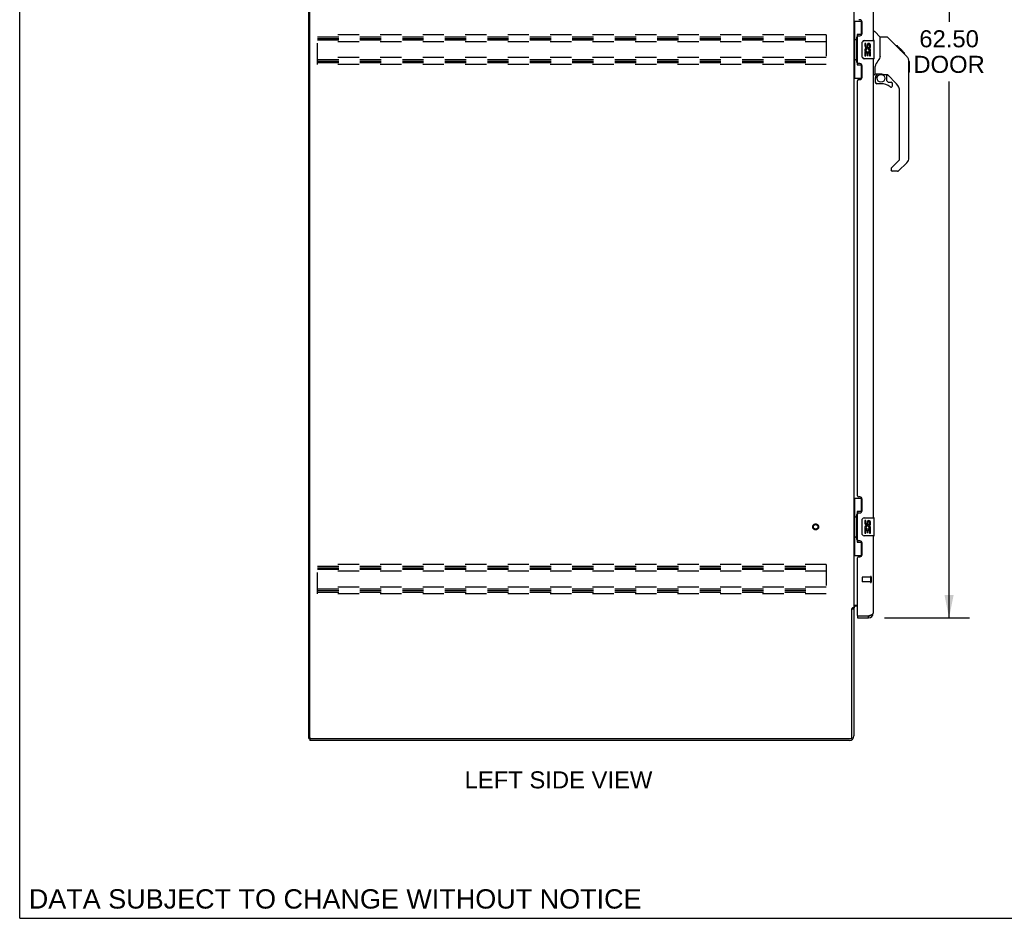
# Model space of a CAD drawing. Header units: inches. Extents: x 0 to 212, y 0 to 138.
# Tile 1 of 17: x 0 to 54, y 0 to 49. Entities that reach past the tile are written whole.
import ezdxf

# ---------------------------------------------------------------- set-up
doc = ezdxf.new("R2010")
doc.units = ezdxf.units.IN
doc.header["$LTSCALE"] = 11.6875
doc.header["$MEASUREMENT"] = 0
doc.linetypes.add('HIDDEN', pattern=[0.2, 0.1, -0.1])
doc.layers.get('0').update_dxf_attribs({"linetype": 'CONTINUOUS'})
for name, color, linetype in [('02___PRT_ALL_AXES', 7, 'CONTINUOUS'), ('DEFAULT_2', 8, 'HIDDEN'), ('DIMENSIONS', 7, 'CONTINUOUS')]:
    doc.layers.add(name, color=color, linetype=linetype)
doc.styles.get("Standard").update_dxf_attribs({"font": 'arial.ttf'})
doc.dimstyles.new('DIMSTYLE_2', dxfattribs={"dimtxt": 0.9375, "dimasz": 1.25, "dimexe": 0.09, "dimexo": 0.07, "dimgap": 0.0375, "dimtad": 0, "dimtih": 1, "dimtoh": 1, "dimzin": 4, "dimdsep": 46, "dimtxsty": 'Standard', "dimblk": '_FILLED', "dimblk1": '_FILLED', "dimblk2": '_FILLED', "dimcen": 0.09, "dimazin": 1, "dimtfac": 1, "dimtdec": 3, "dimtofl": 0, "dimtmove": 0, "dimatfit": 3, "dimldrblk": '_FILLED', "dimfxl": 1, "dimtolj": 1, "dimtzin": 4, "dimarcsym": 0})

# ---------------------------------------------------------------- blocks, each defined once
blk = doc.blocks.new('_FILLED')
at = {"color": 0, "linetype": 'ByBlock'}
blk.add_solid([(0, 0), (-1, 0.2), (-1, -0.2)], dxfattribs=at)
blk = doc.blocks.new('*D2')
at = {"layer": 'DIMENSIONS', "color": 2, "linetype": 'Continuous'}
for p, q in [((47.596, 79.032), (52.273, 79.032)), ((51.148, 79.032), (51.148, 49.318)), ((51.148, 16.532), (51.148, 46.036)), ((47.596, 16.532), (52.273, 16.532))]:
    blk.add_line(p, q, dxfattribs=at)
at = {"layer": 'DIMENSIONS', "color": 2, "linetype": 'Continuous', "xscale": 1.25, "yscale": 1.25, "zscale": 1.25}
for p, rotation in [((51.148, 79.032), 90), ((51.148, 16.532), 270)]:
    blk.add_blockref('_FILLED', p, dxfattribs=dict(at, rotation=rotation))
at = {"layer": 'DIMENSIONS', "color": 2, "linetype": 'Continuous', "insert": (51.148, 48.849), "char_height": 0.9375, "width": 3.92426, "attachment_point": 2, "line_spacing_factor": 0.9}
blk.add_mtext('62.50\\PDOOR', dxfattribs=at)

msp = doc.modelspace()

# ---------------------------------------------------------------- linework, layer by layer
at = {"color": 7, "linetype": 'Continuous'}
for p, q in [((0, 0), (0, 137.5)), ((45.909, 49.357), (46.35, 49.357)), ((45.948, 49.357), (45.948, 48.332)), ((46.313, 49.357), (46.313, 48.577)), ((46.967, 48.786), (47.03, 48.786)), ((47.355, 48.477), (47.058, 48.774)), ((45.927, 48.332), (46.049, 48.332)), ((45.927, 48.332), (45.927, 47.232)), ((46.049, 48.362), (46.049, 48.383)), ((46.049, 47.232), (46.049, 48.332)), ((46.313, 48.622), (46.086, 48.622)), ((46.086, 48.622), (46.086, 46.942)), ((46.472, 48.282), (47.012, 48.282)), ((47.027, 47.297), (47.027, 48.267)), ((47.722, 48.471), (47.361, 48.471)), ((47.361, 47.367), (47.361, 48.471)), ((48.543, 47.683), (47.778, 48.448)), ((46.372, 47.382), (46.372, 48.182)), ((48.299, 47.993), (48.232, 47.993)), ((48.306, 47.986), (48.24, 47.986)), ((48.316, 47.976), (48.249, 47.976)), ((48.323, 47.97), (48.256, 47.97)), ((48.331, 47.962), (48.264, 47.962)), ((48.35, 47.942), (48.284, 47.942)), ((48.299, 47.993), (48.626, 47.667)), ((48.373, 47.92), (48.306, 47.92)), ((48.396, 47.896), (48.329, 47.896)), ((48.42, 47.873), (48.353, 47.873)), ((48.444, 47.849), (48.377, 47.849)), ((48.467, 47.825), (48.401, 47.825)), ((48.49, 47.803), (48.423, 47.803)), ((48.51, 47.783), (48.443, 47.783)), ((48.527, 47.765), (48.46, 47.765)), ((48.54, 47.752), (48.473, 47.752)), ((48.544, 47.748), (48.478, 47.748)), ((48.547, 47.746), (48.48, 47.746)), ((48.546, 47.746), (48.48, 47.746)), ((48.548, 47.745), (48.481, 47.745)), ((48.53, 47.695), (48.482, 47.744)), ((48.55, 47.742), (48.483, 47.742)), ((48.555, 47.738), (48.488, 47.738)), ((48.56, 47.732), (48.494, 47.732)), ((48.574, 47.718), (48.507, 47.718)), ((48.589, 47.703), (48.522, 47.703)), ((48.597, 47.696), (48.53, 47.696)), ((48.542, 47.683), (48.53, 47.695)), ((48.604, 47.689), (48.537, 47.689)), ((45.927, 47.232), (46.049, 47.232)), ((45.948, 47.232), (45.948, 46.207)), ((46.049, 47.181), (46.049, 47.202)), ((47.012, 47.282), (46.472, 47.282)), ((48.542, 47.683), (48.821, 47.404)), ((48.616, 47.677), (48.549, 47.677)), ((48.621, 47.671), (48.554, 47.671)), ((48.624, 47.668), (48.558, 47.668)), ((48.626, 47.667), (48.56, 47.667)), ((48.626, 47.667), (48.56, 47.667)), ((48.626, 47.666), (48.56, 47.666)), ((48.715, 47.578), (48.626, 47.666)), ((48.644, 47.582), (48.711, 47.582)), ((48.712, 47.58), (48.645, 47.58)), ((48.715, 47.578), (48.648, 47.578)), ((48.935, 47.149), (48.935, 47.156)), ((46.086, 46.942), (46.313, 46.942)), ((46.313, 46.987), (46.313, 46.207)), ((47.085, 46.443), (47.085, 46.85)), ((48.936, 41.843), (48.936, 47.127)), ((48.948, 47.131), (48.948, 46.544)), ((45.909, 46.207), (46.35, 46.207)), ((47.046, 46.404), (46.967, 46.404)), ((47.085, 46.226), (47.085, 45.989)), ((47.105, 46.445), (47.4, 46.445)), ((47.143, 46.366), (47.223, 46.445)), ((47.149, 46.36), (47.146, 46.363)), ((47.153, 46.356), (47.149, 46.36)), ((47.157, 46.352), (47.153, 46.356)), ((47.4, 46.445), (47.407, 46.445)), ((47.673, 46.404), (47.585, 46.404)), ((47.715, 46.072), (47.715, 46.399)), ((47.719, 46.064), (47.791, 45.992)), ((48.251, 45.908), (47.75, 46.409)), ((47.4, 45.91), (47.164, 45.91)), ((47.799, 45.989), (47.952, 45.989)), ((48.03, 45.791), (48.03, 45.91)), ((48.424, 41.757), (48.424, 45.49)), ((47.952, 41.232), (47.952, 41.168)), ((47.965, 41.266), (48.401, 41.701)), ((48.821, 41.564), (48.368, 41.112)), ((48.313, 41.089), (48.03, 41.089)), ((45.909, 23.107), (46.35, 23.107)), ((45.948, 23.107), (45.948, 22.082)), ((46.313, 23.107), (46.313, 22.327)), ((46.313, 22.372), (46.086, 22.372)), ((46.086, 22.372), (46.086, 20.692)), ((45.927, 22.082), (46.049, 22.082)), ((45.927, 22.082), (45.927, 20.982)), ((46.049, 22.112), (46.049, 22.133)), ((46.049, 20.982), (46.049, 22.082)), ((46.372, 21.132), (46.372, 21.932)), ((46.472, 22.032), (47.012, 22.032)), ((47.027, 21.047), (47.027, 22.017)), ((45.927, 20.982), (46.049, 20.982)), ((45.948, 20.982), (45.948, 19.957)), ((46.049, 20.931), (46.049, 20.952)), ((46.086, 20.692), (46.313, 20.692)), ((46.313, 20.737), (46.313, 19.957)), ((47.012, 21.032), (46.472, 21.032)), ((45.909, 19.957), (46.35, 19.957)), ((45.805, 17.022), (45.909, 17.022)), ((46.113, 16.636), (46.133, 16.636)), ((46.113, 16.636), (46.113, 16.532)), ((46.721, 16.532), (46.721, 16.636)), ((15.909, 9.886), (16.012, 9.886)), ((15.961, 9.886), (15.961, 9.782)), ((0, 0), (212.5, 0))]:
    msp.add_line(p, q, dxfattribs=at)
at = {"color": 3, "linetype": 'Continuous'}
for p, q in [((15.909, 9.886), (15.909, 81.678)), ((15.961, 9.948), (15.961, 81.615)), ((45.909, 78.489), (45.909, 17.074)), ((46.967, 73.532), (46.967, 48.282)), ((46.233, 49.429), (46.173, 49.429)), ((46.363, 48.679), (46.363, 49.299)), ((46.113, 47.074), (46.113, 48.489)), ((46.173, 48.549), (46.233, 48.549)), ((46.967, 47.282), (46.967, 22.032)), ((46.233, 47.014), (46.173, 47.014)), ((46.363, 46.264), (46.363, 46.884)), ((46.113, 23.239), (46.113, 46.074)), ((46.173, 46.134), (46.233, 46.134)), ((46.233, 23.179), (46.173, 23.179)), ((46.363, 22.429), (46.363, 23.049)), ((46.113, 20.824), (46.113, 22.239)), ((46.173, 22.299), (46.233, 22.299)), ((46.233, 20.764), (46.173, 20.764)), ((46.363, 20.014), (46.363, 20.634)), ((46.967, 21.032), (46.967, 16.778)), ((46.113, 16.656), (46.113, 19.824)), ((46.173, 19.884), (46.233, 19.884)), ((45.805, 9.99), (45.805, 17.034)), ((45.909, 17.074), (45.835, 17.074)), ((45.909, 17.23), (46.113, 17.23)), ((45.909, 17.035), (45.909, 10.028)), ((46.113, 17.178), (46.052, 17.178)), ((46.113, 16.532), (46.721, 16.532)), ((46.133, 16.636), (46.721, 16.636)), ((45.663, 9.782), (15.961, 9.782)), ((16.024, 9.886), (45.701, 9.886))]:
    msp.add_line(p, q, dxfattribs=at)
at = {"color": 7, "linetype": 'Continuous'}
for points in [[(46.086, 48.598), (46.087, 48.595), (46.087, 48.591), (46.088, 48.587), (46.089, 48.583), (46.091, 48.578), (46.093, 48.573), (46.095, 48.567), (46.098, 48.561), (46.102, 48.555), (46.106, 48.548), (46.11, 48.541), (46.115, 48.533), (46.12, 48.524), (46.122, 48.521)], [(47.778, 48.448), (47.77, 48.455), (47.762, 48.46), (47.752, 48.465), (47.743, 48.468), (47.732, 48.47), (47.722, 48.471)], [(46.372, 48.182), (46.373, 48.188), (46.373, 48.194), (46.374, 48.201), (46.375, 48.207), (46.377, 48.212), (46.379, 48.218)], [(48.482, 47.744), (48.46, 47.766), (48.438, 47.788), (48.416, 47.81)], [(46.379, 47.346), (46.377, 47.351), (46.375, 47.357), (46.374, 47.363), (46.373, 47.369), (46.373, 47.376), (46.372, 47.382)], [(47.361, 47.429), (47.34, 47.372), (47.31, 47.303), (47.273, 47.232), (47.231, 47.159), (47.183, 47.086), (47.139, 47.021)], [(48.936, 47.127), (48.935, 47.155), (48.93, 47.197), (48.92, 47.237), (48.906, 47.277), (48.888, 47.314), (48.866, 47.35), (48.841, 47.383), (48.821, 47.404)], [(46.122, 47.043), (46.12, 47.039), (46.115, 47.031), (46.11, 47.023), (46.106, 47.016), (46.102, 47.009), (46.098, 47.002), (46.095, 46.996), (46.093, 46.991), (46.091, 46.986), (46.089, 46.981), (46.088, 46.977), (46.087, 46.973), (46.087, 46.969), (46.086, 46.966)], [(47.139, 47.021), (47.128, 47.005), (47.113, 46.976), (47.1, 46.944), (47.091, 46.91), (47.086, 46.875), (47.085, 46.85)], [(47.157, 46.352), (47.148, 46.341), (47.139, 46.33), (47.132, 46.319), (47.125, 46.307), (47.119, 46.294), (47.114, 46.281), (47.11, 46.268), (47.108, 46.254), (47.106, 46.24), (47.105, 46.226)], [(47.146, 46.363), (47.145, 46.364), (47.144, 46.365), (47.143, 46.365), (47.143, 46.366)], [(47.407, 46.445), (47.427, 46.444), (47.448, 46.442), (47.469, 46.438), (47.489, 46.433), (47.507, 46.428), (47.523, 46.422), (47.537, 46.417), (47.549, 46.413), (47.559, 46.409), (47.568, 46.407), (47.576, 46.405), (47.584, 46.404), (47.585, 46.404)], [(46.086, 22.348), (46.087, 22.345), (46.087, 22.341), (46.088, 22.337), (46.089, 22.333), (46.091, 22.328), (46.093, 22.323), (46.095, 22.317), (46.098, 22.311), (46.102, 22.305), (46.106, 22.298), (46.11, 22.291), (46.115, 22.283), (46.12, 22.274), (46.122, 22.271)], [(46.372, 21.932), (46.373, 21.938), (46.373, 21.944), (46.374, 21.951), (46.375, 21.957), (46.377, 21.962), (46.379, 21.968)], [(46.122, 20.793), (46.12, 20.789), (46.115, 20.781), (46.11, 20.773), (46.106, 20.766), (46.102, 20.759), (46.098, 20.752), (46.095, 20.746), (46.093, 20.741), (46.091, 20.736), (46.089, 20.731), (46.088, 20.727), (46.087, 20.723), (46.087, 20.719), (46.086, 20.716)], [(46.379, 21.096), (46.377, 21.101), (46.375, 21.107), (46.374, 21.113), (46.373, 21.119), (46.373, 21.126), (46.372, 21.132)]]:
    msp.add_lwpolyline(points, dxfattribs=at)
at = {"color": 3, "linetype": 'Continuous'}
for points in [[(45.819, 17.056), (45.817, 17.052), (45.816, 17.05), (45.815, 17.048), (45.814, 17.047), (45.813, 17.045), (45.812, 17.043), (45.811, 17.041), (45.809, 17.04), (45.808, 17.038), (45.807, 17.036), (45.805, 17.034)], [(45.835, 17.074), (45.833, 17.073), (45.831, 17.071), (45.829, 17.07), (45.828, 17.068), (45.826, 17.067), (45.825, 17.065), (45.824, 17.064), (45.823, 17.062), (45.822, 17.061), (45.821, 17.06), (45.82, 17.058), (45.82, 17.057), (45.819, 17.056)], [(46.721, 16.636), (46.737, 16.642), (46.753, 16.648), (46.769, 16.654), (46.785, 16.66), (46.8, 16.666), (46.815, 16.672), (46.83, 16.677), (46.844, 16.683), (46.858, 16.689), (46.871, 16.695), (46.883, 16.701), (46.895, 16.707), (46.906, 16.713), (46.916, 16.719), (46.926, 16.725), (46.934, 16.731), (46.942, 16.737), (46.949, 16.743), (46.954, 16.749), (46.959, 16.755), (46.963, 16.761), (46.965, 16.767), (46.967, 16.772), (46.967, 16.778)]]:
    msp.add_lwpolyline(points, dxfattribs=at)
at = {"color": 7, "linetype": 'Continuous'}
msp.add_circle((47.4, 46.205), 0.217, dxfattribs=at)
at = {"color": 3, "linetype": 'Continuous'}
for centre, radius, start, end in [((46.233, 49.299), 0.13, 0, 90), ((46.173, 48.489), 0.06, 90, 180), ((46.233, 48.679), 0.13, 270, 360), ((46.173, 47.074), 0.06, 180, 270), ((46.233, 46.884), 0.13, 0, 90), ((46.173, 46.074), 0.06, 90, 180), ((46.233, 46.264), 0.13, 270, 360), ((46.173, 23.239), 0.06, 180, 270), ((46.233, 23.049), 0.13, 0, 90), ((46.173, 22.239), 0.06, 90, 180), ((46.233, 22.429), 0.13, 270, 360), ((46.173, 20.824), 0.06, 180, 270), ((46.233, 20.634), 0.13, 0, 90), ((46.173, 19.824), 0.06, 90, 180), ((46.233, 20.014), 0.13, 270, 360), ((46.052, 17.035), 0.142, 90, 180), ((46.133, 16.656), 0.02, 180, 270), ((46.721, 16.778), 0.246, 270, 360), ((16.024, 9.948), 0.0625, 180, 270), ((45.663, 10.028), 0.246, 270, 360), ((45.701, 9.99), 0.104, 270, 360)]:
    msp.add_arc(centre, radius, start, end, dxfattribs=at)
at = {"color": 7, "linetype": 'Continuous'}
for centre, radius, start, end in [((47.03, 48.746), 0.0394, 45, 90), ((46.472, 48.182), 0.1, 90, 158.7946), ((47.012, 48.267), 0.015, 0, 90), ((47.341, 48.463), 0.0197, 7.5, 45), ((46.472, 47.382), 0.1, 201.205, 270), ((47.012, 47.297), 0.015, 270, 360), ((48.928, 47.131), 0.0197, 0, 68.9395), ((47.046, 46.443), 0.0394, 270, 360), ((47.105, 46.465), 0.0197, 180, 270), ((47.282, 46.226), 0.197, 135, 180), ((47.673, 46.207), 0.197, 45, 90), ((47.727, 46.072), 0.0118, 180, 225), ((48.928, 46.544), 0.0197, 293.607, 360), ((47.164, 45.989), 0.0787, 180, 270), ((47.4, 45.123), 0.787, 50.4788, 90), ((47.799, 46.001), 0.0118, 225, 270), ((47.952, 45.791), 0.0787, 230.4788, 360), ((47.952, 45.91), 0.0787, 0, 90), ((47.833, 45.49), 0.591, 0, 45), ((48.345, 41.757), 0.0787, 315, 360), ((48.542, 41.843), 0.394, 315, 360), ((47.999, 41.232), 0.0472, 135, 180), ((48.03, 41.168), 0.0787, 180, 270), ((48.313, 41.168), 0.0787, 270, 315), ((46.472, 21.932), 0.1, 90, 158.7946), ((47.012, 22.017), 0.015, 0, 90), ((46.472, 21.132), 0.1, 201.205, 270), ((47.012, 21.047), 0.015, 270, 360), ((46.721, 16.778), 0.142, 270, 311.3664), ((46.803, 16.922), 0.26, 267.3726, 270)]:
    msp.add_arc(centre, radius, start, end, dxfattribs=at)
for centre, start_param, end_param in [((46.153, 48.372), 0.699287, 1.51401), ((46.153, 48.372), -4.655602, -3.84088), ((46.153, 47.191), 0.699287, 1.51401), ((46.153, 47.191), -4.655602, -3.84088), ((46.153, 22.122), 0.699287, 1.51401), ((46.153, 22.122), -4.655602, -3.84088), ((46.153, 20.941), 0.699287, 1.51401), ((46.153, 20.941), -4.655602, -3.84088)]:
    msp.add_ellipse(centre, major_axis=(0, 0.18), ratio=0.579493, start_param=start_param, end_param=end_param, dxfattribs=at)
at = {"layer": '02___PRT_ALL_AXES', "color": 7, "linetype": 'Continuous'}
for p, q in [((46.573, 48.128), (46.51, 48.128)), ((46.51, 48.128), (46.51, 47.991)), ((46.563, 47.666), (46.59, 47.686)), ((46.573, 47.991), (46.573, 48.128)), ((46.638, 48.054), (46.638, 47.985)), ((46.699, 47.991), (46.699, 48.033)), ((46.754, 47.702), (46.811, 47.677)), ((46.761, 48.033), (46.761, 47.897)), ((46.761, 47.897), (46.824, 47.897)), ((46.824, 47.897), (46.824, 48.033)), ((46.528, 47.666), (46.51, 47.666)), ((46.51, 47.666), (46.51, 47.436)), ((46.51, 47.436), (46.573, 47.436)), ((46.563, 47.666), (46.824, 47.666)), ((46.573, 47.604), (46.638, 47.604)), ((46.573, 47.436), (46.573, 47.604)), ((46.638, 47.604), (46.638, 47.468)), ((46.638, 47.468), (46.699, 47.468)), ((46.699, 47.604), (46.761, 47.604)), ((46.699, 47.468), (46.699, 47.604)), ((46.761, 47.604), (46.761, 47.436)), ((46.761, 47.436), (46.824, 47.436)), ((46.824, 47.436), (46.824, 47.666)), ((46.573, 21.878), (46.51, 21.878)), ((46.51, 21.878), (46.51, 21.741)), ((46.573, 21.741), (46.573, 21.878)), ((46.638, 21.804), (46.638, 21.735)), ((46.699, 21.741), (46.699, 21.783)), ((46.761, 21.783), (46.761, 21.647)), ((46.824, 21.647), (46.824, 21.783)), ((46.528, 21.416), (46.51, 21.416)), ((46.51, 21.416), (46.51, 21.186)), ((46.51, 21.186), (46.573, 21.186)), ((46.563, 21.416), (46.59, 21.436)), ((46.563, 21.416), (46.824, 21.416)), ((46.573, 21.354), (46.638, 21.354)), ((46.573, 21.186), (46.573, 21.354)), ((46.638, 21.354), (46.638, 21.218)), ((46.638, 21.218), (46.699, 21.218)), ((46.699, 21.354), (46.761, 21.354)), ((46.699, 21.218), (46.699, 21.354)), ((46.754, 21.452), (46.811, 21.427)), ((46.761, 21.647), (46.824, 21.647)), ((46.761, 21.354), (46.761, 21.186)), ((46.761, 21.186), (46.824, 21.186)), ((46.824, 21.186), (46.824, 21.416))]:
    msp.add_line(p, q, dxfattribs=at)
at = {"layer": '02___PRT_ALL_AXES', "color": 8, "linetype": 'HIDDEN'}
for p, q in [((46.82, 18.76), (46.373, 18.76)), ((46.82, 18.512), (46.373, 18.512)), ((46.82, 18.76), (46.82, 18.512))]:
    msp.add_line(p, q, dxfattribs=at)
msp.add_circle((43.805, 21.532), 0.124, dxfattribs=at)
at = {"layer": '02___PRT_ALL_AXES', "color": 7, "linetype": 'Continuous'}
for centre, radius, start, end in [((46.604, 47.991), 0.0943, 180, 360), ((46.664, 47.74), 0.154, 161.4199, 206.1963), ((46.667, 47.74), 0.157, 336.5966, 161.8791), ((46.604, 47.991), 0.0314, 180, 261.2295), ((46.667, 47.74), 0.0943, 336.5966, 215.1122), ((46.604, 47.996), 0.0362, 263.4285, 341.7628), ((46.73, 48.033), 0.0943, 68.6999, 167.4338), ((46.73, 48.033), 0.0314, 0, 180.0485), ((46.73, 48.033), 0.0943, 0, 68.6704), ((46.667, 47.74), 0.157, 205.737, 207.8532), ((46.604, 21.741), 0.0943, 180, 360), ((46.604, 21.741), 0.0314, 180, 261.2295), ((46.604, 21.746), 0.0362, 263.4285, 341.7628), ((46.73, 21.783), 0.0943, 68.6999, 167.4338), ((46.73, 21.783), 0.0314, 0, 180.0485), ((46.73, 21.783), 0.0943, 0, 68.6704), ((46.664, 21.49), 0.154, 161.4199, 206.1963), ((46.667, 21.49), 0.157, 336.5966, 161.8791), ((46.667, 21.49), 0.157, 205.737, 207.8532), ((46.667, 21.49), 0.0943, 336.5966, 215.1122)]:
    msp.add_arc(centre, radius, start, end, dxfattribs=at)
at = {"layer": 'DEFAULT_2', "color": 8, "linetype": 'HIDDEN'}
for p, q in [((16.388, 46.969), (16.388, 48.594)), ((44.388, 48.594), (16.388, 48.594)), ((16.388, 48.49), (44.388, 48.49)), ((16.388, 48.401), (44.388, 48.401)), ((16.388, 48.323), (44.388, 48.323)), ((44.388, 48.594), (44.388, 46.969)), ((44.388, 48.219), (16.388, 48.219)), ((44.388, 47.344), (16.388, 47.344)), ((16.388, 47.24), (44.388, 47.24)), ((16.388, 47.151), (44.388, 47.151)), ((16.388, 47.073), (44.388, 47.073)), ((44.388, 46.969), (16.388, 46.969)), ((44.388, 19.469), (16.388, 19.469)), ((16.388, 17.844), (16.388, 19.469)), ((16.388, 19.365), (44.388, 19.365)), ((16.388, 19.276), (44.388, 19.276)), ((16.388, 19.198), (44.388, 19.198)), ((44.388, 19.094), (16.388, 19.094)), ((44.388, 19.469), (44.388, 17.844)), ((46.363, 18.75), (46.363, 18.522)), ((46.82, 18.778), (46.82, 18.494)), ((46.863, 18.778), (46.863, 18.494)), ((44.388, 18.219), (16.388, 18.219)), ((16.388, 18.115), (44.388, 18.115)), ((16.388, 18.026), (44.388, 18.026)), ((16.388, 17.948), (44.388, 17.948)), ((44.388, 17.844), (16.388, 17.844))]:
    msp.add_line(p, q, dxfattribs=at)
for radius in [0.164, 0.124]:
    msp.add_circle((43.805, 21.532), radius, dxfattribs=at)
for centre, radius, start, end in [((46.373, 18.75), 0.01, 90, 180), ((46.373, 18.522), 0.01, 180, 270), ((46.842, 18.778), 0.0215, 0, 180), ((46.842, 18.494), 0.0215, 180, 360)]:
    msp.add_arc(centre, radius, start, end, dxfattribs=at)

# ---------------------------------------------------------------- texts
at = {"layer": 'DIMENSIONS', "color": 2, "linetype": 'Continuous', "attachment_point": 2, "line_spacing_factor": 0.9}
for s, insert, char_height, width in [('LEFT SIDE VIEW', (29.653, 8.084), 0.9375, 10.30901), ('DATA SUBJECT TO CHANGE WITHOUT NOTICE', (17.362, 1.597), 1.0625, 33.66032)]:
    msp.add_mtext(s, dxfattribs=dict(at, insert=insert, char_height=char_height, width=width))

# ---------------------------------------------------------------- dimensions: what is measured, and where the dimension line sits
at = {"layer": 'DIMENSIONS', "color": 2, "linetype": 'Continuous'}
dim = msp.add_linear_dim(base=(51.148, 79.032), p1=(47.526, 16.532), p2=(47.526, 79.032), angle=90, text='<>\\PDOOR', dimstyle='DIMSTYLE_2', dxfattribs=at)
dim.commit()
dim.dimension.update_dxf_attribs({"geometry": '*D2', "text_midpoint": (51.148, 47.677), "dimtype": 160})

doc.saveas('drawing.dxf')
